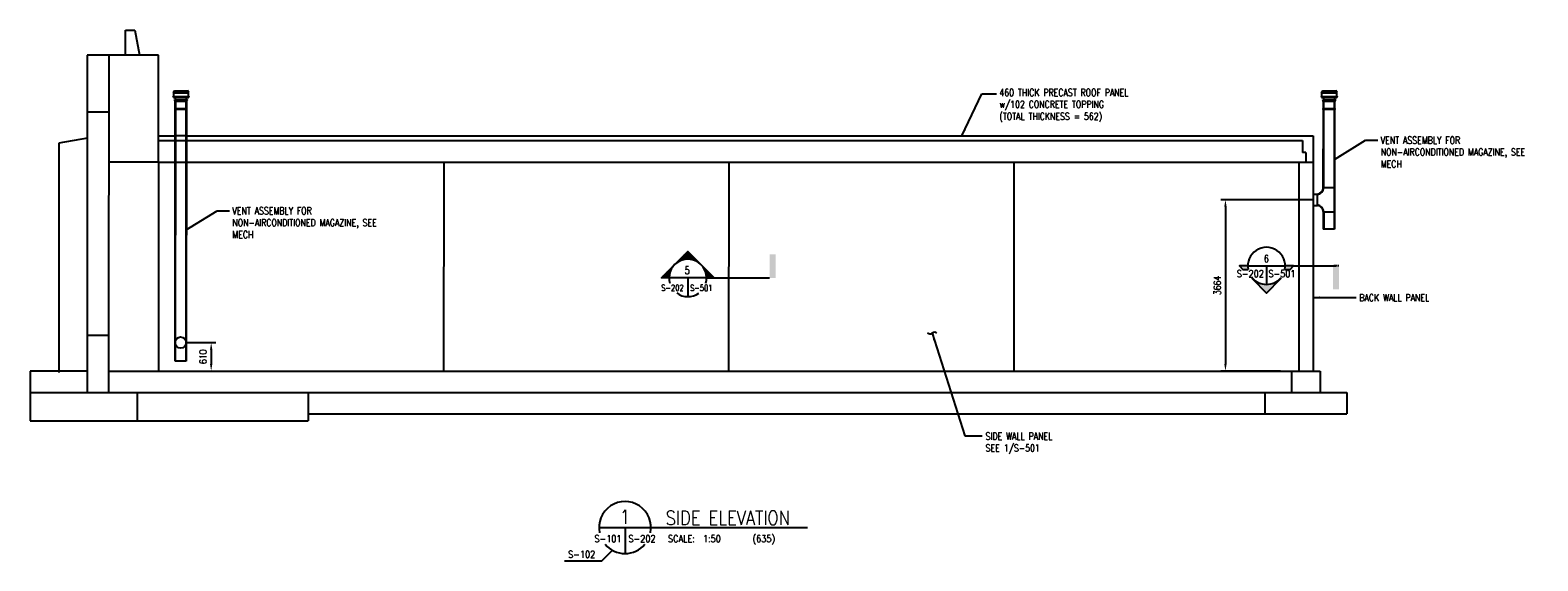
# Model space of a CAD drawing. Header units: millimetres. Extents: x 23333 to 55574, y -962 to 10386.
import ezdxf
from ezdxf.enums import TextEntityAlignment as Align

# ---------------------------------------------------------------- set-up
doc = ezdxf.new("R2010")
doc.units = ezdxf.units.MM
doc.linetypes.add('DASHED', pattern=[0.75, 0.5, -0.25])
doc.linetypes.add('HIDDEN2', pattern=[0.1875, 0.125, -0.0625])
for name, color, linetype in [('G-ANNO-SYMB', 5, 'DASHED'), ('M-EXHS-DUCT', 8, 'Continuous'), ('S-ANNO-DIMS', 2, 'Continuous'), ('S-ANNO-PATT', 1, 'Continuous'), ('S-ANNO-REVS', 3, 'Continuous'), ('S-ANNO-REVS_B', 3, 'Continuous'), ('S-ANNO-SYMB', 3, 'Continuous'), ('S-ANNO-SYMB_5', 3, 'Continuous'), ('S-ANNO-TEXT', 3, 'Continuous'), ('S-ANNO-TEXT14', 14, 'Continuous'), ('S-SECT-CONC', 3, 'Continuous'), ('S-SECT-MBND2', 2, 'Continuous'), ('S-SECT-PATT', 1, 'Continuous')]:
    doc.layers.add(name, color=color, linetype=linetype)
doc.styles.add('BASE48', font='romans.shx', dxfattribs={"width": 0.8})
doc.styles.add('ROMANS', font='ROMANS.shx', dxfattribs={"width": 0.8})
doc.styles.get("Standard").update_dxf_attribs({"font": 'romans.shx', "width": 0.8, "height": 3})
doc.dimstyles.new('DIM48', dxfattribs={"dimscale": 48, "dimtxt": 0.125, "dimasz": 0.09375, "dimexe": 0.0625, "dimexo": 0.0625, "dimgap": 0.0625, "dimtad": 1, "dimdec": 4, "dimzin": 3, "dimdsep": 46, "dimlunit": 4, "dimtxsty": 'BASE48', "dimblk": 'ARCHTICK', "dimcen": 0.09, "dimdle": 0.0625, "dimclrd": 256, "dimclre": 256, "dimclrt": 4, "dimadec": 0, "dimazin": 0, "dimtfac": 1, "dimtdec": 4, "dimtmove": 0, "dimatfit": 2, "dimfxl": 1, "dimfrac": 2, "dimtolj": 1, "dimtzin": 0, "dimlwd": -1, "dimlwe": -1, "dimarcsym": 0})
doc.dimstyles.new('TBGA_50', dxfattribs={"dimscale": 50, "dimtxt": 3, "dimasz": 3, "dimexe": 2, "dimexo": 2, "dimgap": 2, "dimtad": 1, "dimdec": 0, "dimzin": 11, "dimdsep": 46, "dimtxsty": 'Standard', "dimcen": 0, "dimadec": 0, "dimazin": 3, "dimtfac": 0.85, "dimtdec": 0, "dimtmove": 0, "dimatfit": 3, "dimfxl": 1, "dimfrac": 1, "dimtolj": 1, "dimtzin": 15, "dimarcsym": 0})

# ---------------------------------------------------------------- blocks, each defined once
blk = doc.blocks.new('*D48')
at = {"layer": 'Defpoints', "color": 0, "transparency": 16777216}
for p in [(26552, 3706), (26552, 3096), (27204, 3096)]:
    blk.add_point(p, dxfattribs=at)
at = {"layer": 'S-ANNO-DIMS', "color": 0, "lineweight": -2, "transparency": 16777216}
for p, q in [((26652, 3706), (27304, 3706)), ((27204, 3556), (27204, 3246)), ((26652, 3096), (27304, 3096))]:
    blk.add_line(p, q, dxfattribs=at)
at = {"layer": 'S-ANNO-DIMS', "color": 0, "transparency": 16777216}
for points in [[(27179, 3556), (27229, 3556), (27204, 3706)], [(27179, 3246), (27229, 3246), (27204, 3096)]]:
    blk.add_solid(points, dxfattribs=at)
at = {"layer": 'S-ANNO-DIMS', "color": 0, "transparency": 16777216, "insert": (27029, 3401), "char_height": 150, "attachment_point": 5, "rotation": 90, "style": 'ROMANS'}
blk.add_mtext('\\A1;610', dxfattribs=at)
blk = doc.blocks.new('*D49')
at = {"layer": 'Defpoints', "color": 0, "transparency": 16777216}
for p in [(50864, 6759), (48894, 3096), (50169, 3096)]:
    blk.add_point(p, dxfattribs=at)
at = {"layer": 'S-ANNO-DIMS', "color": 0, "lineweight": -2, "transparency": 16777216}
for p, q in [((50764, 6759), (48794, 6759)), ((48894, 6609), (48894, 3246)), ((50069, 3096), (48794, 3096))]:
    blk.add_line(p, q, dxfattribs=at)
at = {"layer": 'S-ANNO-DIMS', "color": 0, "transparency": 16777216}
for points in [[(48869, 6609), (48919, 6609), (48894, 6759)], [(48869, 3246), (48919, 3246), (48894, 3096)]]:
    blk.add_solid(points, dxfattribs=at)
at = {"layer": 'S-ANNO-DIMS', "color": 0, "transparency": 16777216, "insert": (48719, 4927), "char_height": 150, "attachment_point": 5, "rotation": 90, "style": 'ROMANS'}
blk.add_mtext('\\A1;3664', dxfattribs=at)
blk = doc.blocks.new('mg5')
at = {"layer": 'G-ANNO-SYMB', "color": 1}
blk.add_line((0, 0.09), (0, 2.38), dxfattribs=at)
blk.add_solid([(0, 2.46), (0, 0), (-9.56, 2.46), (-9.56, 0)], dxfattribs=at)
at = {"layer": 'G-ANNO-SYMB', "color": 1, "flags": 3}
blk.add_attdef('TG5', text='', height=0.397, dxfattribs=at).set_placement((-4.86, 2.81), align=Align.CENTER)
blk = doc.blocks.new('BSTAGUP')
h = blk.add_hatch()
h.set_pattern_fill('_USER', color=256, scale=0.375, style=0, double=1, pattern_type=0)
h.set_pattern_definition([(0, (-118.8837, 0), (0, 0.375), []), (90, (-118.8837, 0), (-0.375, 2e-17), [])])
h.paths.add_polyline_path([(917.1, 277.31), (911.73, 282.68), (906.36, 277.31, -0.414214)])
h.paths.add_polyline_path([(906.36, 277.31), (901, 271.95), (904.14, 271.95, -0.198912)])
h.paths.add_polyline_path([(919.32, 271.95), (922.46, 271.95), (917.1, 277.31, -0.198912)])
for p, q in [((919.32, 271.95), (904.14, 271.95)), ((911.73, 271.95), (911.73, 264.36))]:
    blk.add_line(p, q)
for points in [[(901, 271.95), (911.73, 282.68), (922.46, 271.95), (919.32, 271.95)], [(904.14, 271.95), (901, 271.95), (901, 271.95)]]:
    blk.add_lwpolyline(points)
for start, end in [(344.13816, 196.47524), (233.53956, 305.74209)]:
    blk.add_arc((911.73, 271.95), 7.59, start, end)
at = {"style": 'ROMANS', "width": 0.8, "flags": 8}
blk.add_attdef('REF_NUM', text='', height=3.23, dxfattribs=at).set_placement((911.48, 273.53), align=Align.CENTER)
blk.add_attdef('SHT_FROM', text='', height=3.23, dxfattribs=at).set_placement((910.04, 266.7), align=Align.RIGHT)
blk.add_attdef('SHT_TO', (912.66, 266.67), '', height=3.23, dxfattribs=at)

msp = doc.modelspace()

# ---------------------------------------------------------------- hatches: boundary and pattern name
at = {"layer": 'S-ANNO-PATT'}
h = msp.add_hatch(color=3, dxfattribs=at)
h.paths.add_polyline_path([(50351.5, 5343), (50172, 5343, -0.04663), (50165.1, 5268.8), (50277.3, 5268.8)])
h.paths.add_polyline_path([(50081.7, 5073.2), (50067.4, 5073.2, -0.4412562), (49476.1, 5073.2), (49461.8, 5073.2), (49771.8, 4763.2)])
h.paths.add_polyline_path([(49371.5, 5343), (49192, 5343), (49266.2, 5268.8), (49378.4, 5268.8, -0.04663)])

# ---------------------------------------------------------------- linework, layer by layer
at = {"layer": 'Defpoints'}
msp.add_line((50987.1, 7306), (50989.9, 7225), dxfattribs=at)
at = {"layer": 'M-EXHS-DUCT'}
for p, q in [((26388.1, 9054.2), (26419.8, 9092.4)), ((26401.1, 9054.2), (26388.1, 9054.2)), ((26419.8, 9091.6), (26697.8, 9091.6)), ((26729.6, 9054.2), (26697.8, 9092.4)), ((26727.9, 9054.2), (26714.9, 9054.2)), ((50942.7, 9054.2), (50974.4, 9092.4)), ((50955.7, 9054.2), (50942.7, 9054.2)), ((50974.4, 9091.6), (51252.5, 9091.6)), ((51284.2, 9054.2), (51252.5, 9092.4)), ((51282.6, 9054.2), (51269.6, 9054.2)), ((26435.3, 8707.9), (26435.3, 8858)), ((26445.4, 8707.9), (26445.4, 8858)), ((26664.2, 8858), (26664.2, 8707.9)), ((26674.2, 8858), (26674.2, 8707.9)), ((50989.9, 8707.9), (50989.9, 8858)), ((51000, 8707.9), (51000, 8858)), ((51218.8, 8858), (51218.8, 8707.9)), ((51228.9, 8858), (51228.9, 8707.9)), ((26432.4, 3308.7), (26435.3, 8688.4)), ((26442.5, 3308.7), (26445.4, 8688.4)), ((26664.2, 8688.4), (26661.3, 3308.7)), ((26674.2, 8688.4), (26671.3, 3308.7)), ((50987.1, 7018.5), (50989.9, 8688.4)), ((50997.2, 7018.5), (51000, 8688.4)), ((51218.8, 8688.4), (51215.9, 6127.8)), ((51228.9, 8688.4), (51226, 6127.8)), ((50766.5, 6879.5), (50863.5, 6879.5)), ((50863.5, 6639), (50863.5, 6879.5)), ((50987.1, 7018.5), (51215.9, 7018.5)), ((50766.5, 6639), (50863.5, 6639)), ((50987.1, 6500), (50987.1, 6127.8)), ((50987.1, 6500), (51226, 6500)), ((50997.4, 6500), (50997.4, 6127.8)), ((51226, 6127.8), (50987.1, 6127.8)), ((26671.3, 3308.7), (26432.4, 3308.7))]:
    msp.add_line(p, q, dxfattribs=at)
for points in [[(26396.2, 8942.1), (26720.6, 8942.1), (26720.6, 9046.4), (26396.2, 9046.4)], [(26401.1, 9047.2), (26714.1, 9047.2), (26714.1, 9054.2), (26401.1, 9054.2)], [(50950.8, 8942.1), (51275.2, 8942.1), (51275.2, 9046.4), (50950.8, 9046.4)], [(50955.7, 9047.2), (51268.7, 9047.2), (51268.7, 9054.2), (50955.7, 9054.2)], [(26390.5, 8963.9), (26725.5, 8963.9), (26725.5, 8959.2), (26390.5, 8959.2)], [(26419.8, 8896.2), (26693.8, 8896.2), (26693.8, 8890.7), (26419.8, 8890.7)], [(26431.2, 8877.5), (26680, 8877.5), (26680, 8858), (26431.2, 8858)], [(26431.2, 8707.9), (26680, 8707.9), (26680, 8688.4), (26431.2, 8688.4)], [(26435.2, 8878.3), (26436, 8878.3), (26436, 8888.4), (26435.2, 8888.4)], [(26436.9, 8897), (26675.9, 8897), (26675.9, 8941.3), (26436.9, 8941.3)], [(26674.3, 8877.5), (26673.5, 8877.5), (26673.5, 8886), (26674.3, 8886)], [(50945.1, 8963.9), (51280.1, 8963.9), (51280.1, 8959.2), (50945.1, 8959.2)], [(50974.4, 8896.2), (51248.4, 8896.2), (51248.4, 8890.7), (50974.4, 8890.7)], [(50985.8, 8877.5), (51234.6, 8877.5), (51234.6, 8858), (50985.8, 8858)], [(50985.8, 8707.9), (51234.6, 8707.9), (51234.6, 8688.4), (50985.8, 8688.4)], [(50989.9, 8878.3), (50990.7, 8878.3), (50990.7, 8888.4), (50989.9, 8888.4)], [(50991.5, 8897), (51230.5, 8897), (51230.5, 8941.3), (50991.5, 8941.3)], [(51228.9, 8877.5), (51228.1, 8877.5), (51228.1, 8886), (51228.9, 8886)]]:
    msp.add_lwpolyline(points, close=True, dxfattribs=at)
msp.add_circle((26551.9, 3705.6), 119.5, dxfattribs=at)
for centre, major_axis, ratio, start_param, end_param in [((50834.3, 7030.3), (68.7, 148.4), 0.9984024, 3.7556212, 5.0730818), ((50830.8, 7033.3), (51.3, 148.7), 0.9985361, 3.6848109, 4.9503694), ((50834, 6487.7), (-68.9, 148.9), 0.9984024, 4.3547005, 5.6679241), ((50830.8, 6485.3), (-51.3, 148.7), 0.9985361, 4.4744086, 5.7399671)]:
    msp.add_ellipse(centre, major_axis=major_axis, ratio=ratio, start_param=start_param, end_param=end_param, dxfattribs=at)
at = {"layer": 'S-ANNO-DIMS'}
msp.add_lwpolyline([(34760.2, -961.6), (35561.5, -961.6), (35786.6, -736.5)], dxfattribs=at)
for centre, start, end in [((42576.9, 3961.4), 222.77464, 312.77464), ((42673, 3857.5), 42.77464, 132.77464)]:
    msp.add_arc(centre, 70.7, start, end, dxfattribs=at)
at = {"layer": 'S-ANNO-REVS'}
msp.add_line((25620.1, 2638.6), (25620.3, 2028.6), dxfattribs=at)
at = {"layer": 'S-ANNO-REVS_B'}
msp.add_line((50461.4, 3095.6), (50766.4, 3095.6), dxfattribs=at)
at = {"layer": 'S-ANNO-SYMB'}
for p, q in [((49371.5, 5343), (50172, 5343)), ((49771.8, 5343), (49771.8, 4942.7)), ((50351.5, 5343), (51256, 5343)), ((37796.9, 5087.3), (39146.9, 5087.3))]:
    msp.add_line(p, q, dxfattribs=at)
for points in [[(49371.5, 5343), (49192, 5343), (49266.2, 5268.8), (49378.4, 5268.8)], [(50165.1, 5268.8), (50277.3, 5268.8), (50351.5, 5343), (50172, 5343)]]:
    msp.add_lwpolyline(points, dxfattribs=at)
at = {"layer": 'S-ANNO-SYMB', "color": 3}
msp.add_lwpolyline([(49476.1, 5073.2), (49461.8, 5073.2), (49771.8, 4763.2), (50081.7, 5073.2), (50067.4, 5073.2, -0.4412562)], format="xyb", close=True, dxfattribs=at)
at = {"layer": 'S-ANNO-SYMB'}
msp.add_arc((49771.8, 5343), 400.3, 349.32093, 190.67907, dxfattribs=at)
at = {"layer": 'S-ANNO-SYMB_5'}
for p, q in [((35498.3, -249.4), (36923.8, -249.4)), ((36053.8, -249.4), (36053.8, -804.9)), ((36923.8, -249.4), (39955.5, -249.4))]:
    msp.add_line(p, q, dxfattribs=at)
for start, end in [(348.16523, 191.83477), (220.09558, 319.90442)]:
    msp.add_arc((36053.8, -249.4), 555.5, start, end, dxfattribs=at)
msp.add_solid([(39146.9, 5087.3), (39276.5, 5087.3), (39146.9, 5591.7), (39276.5, 5591.7)], dxfattribs=at)
at = {"layer": 'S-SECT-CONC'}
for p, q in [((25010.1, 3857.6), (24553.5, 3857.6)), ((24553.5, 3857.6), (24553.5, 2638.6)), ((25010.1, 3857.6), (25010.1, 2638.6)), ((23333.3, 2638.6), (23333.5, 2028.6)), ((23333.3, 2638.6), (29277.3, 2638.6)), ((29277.3, 2638.6), (29277.5, 2028.6)), ((23333.5, 2028.6), (29277.5, 2028.6))]:
    msp.add_line(p, q, dxfattribs=at)
at = {"layer": 'S-SECT-MBND2'}
for p, q in [((25369.4, 10385.6), (25572.4, 10385.6)), ((25369.4, 9852.6), (25369.4, 10385.6)), ((25572.4, 10385.6), (25674.4, 9852.6)), ((26077.5, 9852.6), (24553.5, 9852.6)), ((24553.5, 9852.6), (24553.5, 3857.6)), ((25013, 9852.6), (25010.1, 3857.6)), ((26077.5, 7565.6), (26077.5, 9852.6)), ((25011.1, 8632.6), (24553.5, 8632.6)), ((26080.4, 8127.6), (26435, 8127.6)), ((26673.9, 8127.6), (50769.3, 8127.6)), ((50769.3, 8127.6), (50766.4, 3095.6)), ((26080.4, 8025.6), (26435, 8025.6)), ((26673.9, 8025.6), (50540.3, 8025.6)), ((50540.3, 8025.6), (50540.3, 7772.4)), ((50616.3, 7772.4), (50540.3, 7772.4)), ((50616.3, 7772.4), (50616.3, 7565.6)), ((26077.5, 7565.6), (26077.5, 3095.6)), ((26080.4, 7565.6), (26434.7, 7565.6)), ((26673.6, 7565.6), (50769.3, 7565.6)), ((32176.4, 7565.6), (32173.5, 3095.6)), ((38272.4, 7565.6), (38269.5, 3095.6)), ((44368.3, 7565.6), (44365.5, 3095.6)), ((50464.3, 7565.6), (50461.4, 3095.6)), ((24553.5, 3095.6), (23333.3, 3095.6)), ((23333.3, 3095.6), (23333.3, 2638.6)), ((25011.1, 3095.6), (50918.5, 3095.6)), ((50918.5, 3095.6), (50918.5, 2638.4)), ((29277.3, 2638.4), (51490.7, 2638.4)), ((51490.7, 2638.4), (51490.7, 2181.4)), ((29277.3, 2181.4), (51490.7, 2181.4))]:
    msp.add_line(p, q, dxfattribs=at)
at = {"layer": 'S-SECT-MBND2', "color": 1, "linetype": 'HIDDEN2', "ltscale": 5}
for p, q in [((26673.9, 8127.6), (26435, 8127.6)), ((26435, 8025.6), (26673.9, 8025.6)), ((26434.7, 7565.6), (26673.6, 7565.6))]:
    msp.add_line(p, q, dxfattribs=at)
at = {"layer": 'S-SECT-MBND2', "linetype": 'HIDDEN2', "ltscale": 15}
for p, q in [((26077.5, 7565.6), (25014, 7565.6)), ((50309.4, 3095.6), (50309.4, 2638.4)), ((49737.2, 2638.4), (49737.2, 2181.4))]:
    msp.add_line(p, q, dxfattribs=at)
at = {"layer": 'S-SECT-PATT'}
for p, q in [((24556.4, 8074), (23946.3, 7966.5)), ((23946.3, 7966.5), (23943.5, 3068.4))]:
    msp.add_line(p, q, dxfattribs=at)

# ---------------------------------------------------------------- block references
at = {"layer": 'S-ANNO-SYMB'}
ref = msp.add_blockref('BSTAGUP', (-10690.6, -9255.9), dxfattribs=dict(at, xscale=52.7428938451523, yscale=52.7428938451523, zscale=52.7428938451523))
ref.add_attrib('SHT_TO', 'S-501', (37445.7, 4808.8), dxfattribs={"layer": '0', "height": 131.86, "style": 'ROMANS', "width": 0.8})
ref.add_attrib('SHT_FROM', 'S-202', dxfattribs={"layer": '0', "height": 131.86, "style": 'ROMANS', "width": 0.8}).set_placement((37307.5, 4810.5), align=Align.RIGHT)
ref.add_attrib('REF_NUM', '5', dxfattribs={"layer": '0', "height": 158.2, "style": 'ROMANS', "width": 0.8}).set_placement((37383.6, 5171), align=Align.CENTER)
at = {"layer": 'S-ANNO-SYMB', "color": 3, "xscale": 52.0748957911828, "yscale": 52.0748957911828, "zscale": 52.0748957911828, "rotation": 90}
msp.add_blockref('mg5', (51320.2, 5343), dxfattribs=at)

# ---------------------------------------------------------------- texts
at = {"layer": 'Defpoints', "style": 'ROMANS', "width": 0.85}
msp.add_text('(635)', height=150, dxfattribs=at).set_placement((38781, -562))
at = {"layer": 'S-ANNO-TEXT', "style": 'ROMANS', "width": 0.85}
msp.add_text('6', height=150, dxfattribs=at).set_placement((49769.6, 5423.6), align=Align.CENTER)
for s, p in [('S-202', (49715.5, 5101)), ('S-101', (35979.5, -562)), ('S-102', (35417.2, -894))]:
    msp.add_text(s, height=150, dxfattribs=at).set_placement(p, align=Align.RIGHT)
for s, p in [('S-501', (49812.7, 5101)), ('S-202', (36128, -562)), ('SCALE:  1:50', (36972.1, -562))]:
    msp.add_text(s, height=150, dxfattribs=at).set_placement(p)
at = {"layer": 'S-ANNO-TEXT', "char_height": 152.4, "attachment_point": 1, "style": 'BASE48'}
for s, insert, width in [('460 THICK PRECAST ROOF PANEL\\Pw/102 CONCRETE TOPPING\\P(TOTAL THICKNESS = 562)', (44060.3, 9128), 3398.961), ('VENT ASSEMBLY FOR NON-AIRCONDITIONED MAGAZINE, SEE MECH', (52214.7, 8108.5), 3398.961), ('VENT ASSEMBLY FOR NON-AIRCONDITIONED MAGAZINE, SEE MECH', (27657.2, 6599.5), 3398.961), ('BACK WALL PANEL', (51756.4, 4742.9), 2816.269), ('SIDE WALL PANEL\\PSEE 1/S-501', (43764.4, 1779.9), 2816.269)]:
    msp.add_mtext(s, dxfattribs=dict(at, insert=insert, width=width))
at = {"layer": 'S-ANNO-TEXT14', "style": 'ROMANS', "width": 0.85}
msp.add_text('1', height=300, dxfattribs=at).set_placement((36053.8, -170.1), align=Align.CENTER)
msp.add_text('SIDE ELEVATION', height=300, dxfattribs=at).set_placement((36923.8, -189.6))

# ---------------------------------------------------------------- dimensions: what is measured, and where the dimension line sits
at = {"layer": 'S-ANNO-DIMS'}
for base, p1, p2, picture, middle in [((48893.7, 3095.6), (50863.5, 6759.3), (50169.2, 3095.6), '*D49', (48718.7, 4927.4)), ((27203.8, 3095.6), (26551.9, 3705.6), (26551.9, 3095.6), '*D48', (27028.8, 3400.6))]:
    dim = msp.add_linear_dim(base=base, p1=p1, p2=p2, angle=90, dimstyle='TBGA_50', override={"dimtxsty": 'ROMANS'}, dxfattribs=at)
    dim.commit()
    dim.dimension.update_dxf_attribs({"geometry": picture, "text_midpoint": middle})

# ---------------------------------------------------------------- leaders
for points in [[(43257.3, 8127.6), (43681, 9022.5), (43996, 9022.5)], [(26671.4, 6113.3), (27333.6, 6524.1), (27597.9, 6524.1)], [(50766.5, 4668.4), (51685.9, 4668.4)], [(42620.5, 3905.7), (43321.4, 1709.7), (43691.4, 1709.7)]]:
    msp.add_leader(points, dimstyle='DIM48', override={"dimscale": 50, "dimtxt": 3, "dimasz": 3, "dimexe": 1.58, "dimexo": 1.58, "dimgap": 1.58, "dimtad": 0, "dimtoh": 1, "dimdec": 0, "dimlunit": 2, "dimdle": 0, "dimclrd": 2, "dimclre": 2, "dimtdec": 0, "dimtix": 1, "dimtmove": 1}, dxfattribs=at)
at = {"layer": 'S-ANNO-TEXT'}
msp.add_leader([(51228.9, 7622.4), (51891.1, 8033.2), (52155.3, 8033.2)], dimstyle='DIM48', override={"dimscale": 50, "dimtxt": 3, "dimasz": 3, "dimexe": 1.58, "dimexo": 1.58, "dimgap": 1.58, "dimtad": 0, "dimtoh": 1, "dimdec": 0, "dimlunit": 2, "dimdle": 0, "dimclrd": 2, "dimclre": 2, "dimtdec": 0, "dimtix": 1, "dimtmove": 1}, dxfattribs=at)

doc.saveas('drawing.dxf')
